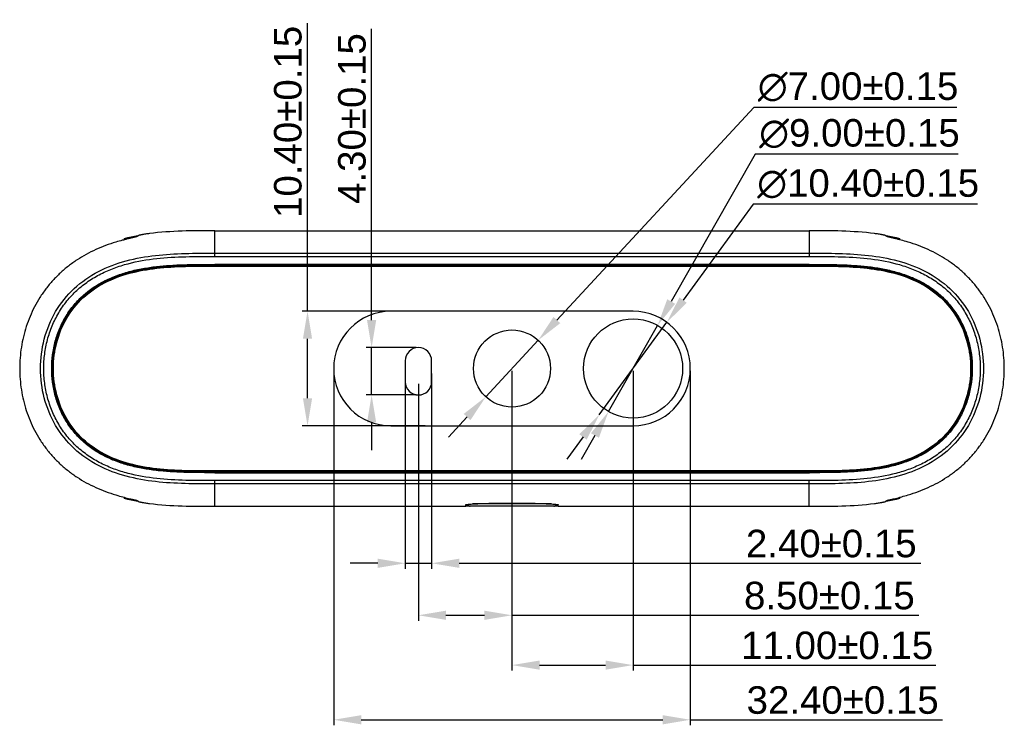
# Model space of a CAD drawing. Header units: millimetres. Extents: x 2984 to 3412, y -1556 to -1253.
# Tile 18 of 53: x 3108 to 3197, y -1423 to -1358. Entities that reach past the tile are written whole.
import ezdxf

# ---------------------------------------------------------------- set-up
doc = ezdxf.new("R2010")
doc.units = ezdxf.units.MM
doc.layers.add('02___PRT_ALL_AXES', color=7, linetype='Continuous')
doc.layers.add('06___PRT_ALL_SURFS', color=7, linetype='Continuous')
doc.styles.add('HANA', font='arial.ttf')
doc.dimstyles.new('HANA$0', dxfattribs={"dimtxt": 2.5, "dimasz": 2.5, "dimexe": 0.5, "dimexo": 0.2, "dimgap": 0.5, "dimtad": 1, "dimzin": 1, "dimdsep": 46, "dimtxsty": 'HANA', "dimcen": 0, "dimclrd": 3, "dimclre": 3, "dimclrt": 4, "dimadec": 0, "dimazin": 0, "dimtfac": 1, "dimtmove": 0, "dimatfit": 3, "dimfxl": 1, "dimtzin": 0, "dimarcsym": 0})
doc.dimstyles.new('HANA$3', dxfattribs={"dimtxt": 2.5, "dimasz": 2.5, "dimexe": 0.5, "dimexo": 0.2, "dimgap": 0.5, "dimtad": 1, "dimtih": 1, "dimtoh": 1, "dimzin": 1, "dimdsep": 46, "dimtxsty": 'HANA', "dimcen": 0, "dimclrd": 3, "dimclre": 3, "dimclrt": 4, "dimadec": 0, "dimazin": 0, "dimtfac": 1, "dimtmove": 0, "dimatfit": 3, "dimfxl": 1, "dimtzin": 0, "dimarcsym": 0})

# ---------------------------------------------------------------- blocks, each defined once
blk = doc.blocks.new('*D43')
at = {"color": 3, "lineweight": -2}
for p, q in [((3174.593, -1370.655), (3166.961, -1384.05)), ((3193.04, -1370.655), (3174.593, -1370.655)), ((3161.268, -1394.042), (3165.724, -1386.223)), ((3160.031, -1396.215), (3158.793, -1398.387))]:
    blk.add_line(p, q, dxfattribs=at)
at = {"color": 3}
for points in [[(3166.599, -1383.844), (3167.323, -1384.257), (3165.724, -1386.223)], [(3160.393, -1396.421), (3159.669, -1396.008), (3161.268, -1394.042)]]:
    blk.add_solid(points, dxfattribs=at)
at = {"layer": 'Defpoints', "color": 0}
for p in [(3165.724, -1386.223), (3161.268, -1394.042)]:
    blk.add_point(p, dxfattribs=at)
at = {"color": 4, "insert": (3184.067, -1368.809), "char_height": 2.5, "attachment_point": 5, "style": 'HANA'}
blk.add_mtext('∅9.00%%p0.15', dxfattribs=at)
blk = doc.blocks.new('*D44')
at = {"color": 3, "lineweight": -2}
for p, q in [((3174.469, -1366.416), (3156.574, -1385.731)), ((3192.916, -1366.416), (3174.469, -1366.416)), ((3150.117, -1392.7), (3154.875, -1387.565)), ((3148.418, -1394.534), (3146.719, -1396.368))]:
    blk.add_line(p, q, dxfattribs=at)
at = {"color": 3}
for points in [[(3156.268, -1385.448), (3156.88, -1386.014), (3154.875, -1387.565)], [(3148.724, -1394.817), (3148.113, -1394.251), (3150.117, -1392.7)]]:
    blk.add_solid(points, dxfattribs=at)
at = {"layer": 'Defpoints', "color": 0}
for p in [(3154.875, -1387.565), (3150.117, -1392.7)]:
    blk.add_point(p, dxfattribs=at)
at = {"color": 4, "insert": (3183.942, -1364.57), "char_height": 2.5, "attachment_point": 5, "style": 'HANA'}
blk.add_mtext('∅7.00%%p0.15', dxfattribs=at)
blk = doc.blocks.new('*D45')
at = {"color": 3, "lineweight": -2}
for p, q in [((3174.412, -1375.214), (3168.043, -1383.918)), ((3194.801, -1375.214), (3174.412, -1375.214)), ((3160.426, -1394.329), (3166.567, -1385.936)), ((3158.949, -1396.347), (3157.473, -1398.364))]:
    blk.add_line(p, q, dxfattribs=at)
at = {"color": 3}
for points in [[(3167.707, -1383.672), (3168.379, -1384.164), (3166.567, -1385.936)], [(3159.285, -1396.593), (3158.613, -1396.101), (3160.426, -1394.329)]]:
    blk.add_solid(points, dxfattribs=at)
at = {"layer": 'Defpoints', "color": 0}
for p in [(3166.567, -1385.936), (3160.426, -1394.329)]:
    blk.add_point(p, dxfattribs=at)
at = {"color": 4, "insert": (3184.857, -1373.368), "char_height": 2.5, "attachment_point": 5, "style": 'HANA'}
blk.add_mtext('∅10.40%%p0.15', dxfattribs=at)
blk = doc.blocks.new('*D46')
at = {"color": 3, "lineweight": -2}
for p, q in [((3136.296, -1390.332), (3136.296, -1422.533)), ((3168.696, -1390.332), (3168.696, -1422.533)), ((3138.796, -1422.033), (3166.196, -1422.033)), ((3168.696, -1422.033), (3191.62, -1422.033))]:
    blk.add_line(p, q, dxfattribs=at)
at = {"color": 3}
for points in [[(3138.796, -1421.617), (3138.796, -1422.45), (3136.296, -1422.033)], [(3166.196, -1422.45), (3166.196, -1421.617), (3168.696, -1422.033)]]:
    blk.add_solid(points, dxfattribs=at)
at = {"layer": 'Defpoints', "color": 0}
for p in [(3136.296, -1390.132), (3168.696, -1390.132), (3168.696, -1422.033)]:
    blk.add_point(p, dxfattribs=at)
at = {"color": 4, "insert": (3182.537, -1420.256), "char_height": 2.5, "attachment_point": 5, "style": 'HANA'}
blk.add_mtext('32.40%%p0.15', dxfattribs=at)
blk = doc.blocks.new('*D47')
at = {"color": 3, "lineweight": -2}
for p, q in [((3133.918, -1384.932), (3133.918, -1358.765)), ((3144.608, -1384.932), (3133.418, -1384.932)), ((3133.918, -1392.832), (3133.918, -1387.432)), ((3144.608, -1395.332), (3133.418, -1395.332))]:
    blk.add_line(p, q, dxfattribs=at)
at = {"color": 3}
for points in [[(3134.334, -1387.432), (3133.501, -1387.432), (3133.918, -1384.932)], [(3133.501, -1392.832), (3134.334, -1392.832), (3133.918, -1395.332)]]:
    blk.add_solid(points, dxfattribs=at)
at = {"layer": 'Defpoints', "color": 0}
for p in [(3133.918, -1384.932), (3144.808, -1384.932), (3144.808, -1395.332)]:
    blk.add_point(p, dxfattribs=at)
at = {"color": 4, "insert": (3132.141, -1367.732), "char_height": 2.5, "attachment_point": 5, "rotation": 90, "style": 'HANA'}
blk.add_mtext('10.40%%p0.15', dxfattribs=at)
blk = doc.blocks.new('*D48')
at = {"color": 3, "lineweight": -2}
for p, q in [((3139.742, -1385.732), (3139.742, -1359.269)), ((3143.796, -1388.232), (3139.242, -1388.232)), ((3139.742, -1392.532), (3139.742, -1388.232)), ((3143.796, -1392.532), (3139.242, -1392.532)), ((3139.742, -1395.032), (3139.742, -1397.532))]:
    blk.add_line(p, q, dxfattribs=at)
at = {"color": 3}
for points in [[(3139.325, -1385.732), (3140.158, -1385.732), (3139.742, -1388.232)], [(3140.158, -1395.032), (3139.325, -1395.032), (3139.742, -1392.532)]]:
    blk.add_solid(points, dxfattribs=at)
at = {"layer": 'Defpoints', "color": 0}
for p in [(3139.742, -1388.232), (3143.996, -1388.232), (3143.996, -1392.532)]:
    blk.add_point(p, dxfattribs=at)
at = {"color": 4, "insert": (3137.964, -1367.432), "char_height": 2.5, "attachment_point": 5, "rotation": 90, "style": 'HANA'}
blk.add_mtext('4.30%%p0.15', dxfattribs=at)
blk = doc.blocks.new('*D49')
at = {"color": 3, "lineweight": -2}
for p, q in [((3142.796, -1390.582), (3142.796, -1408.319)), ((3145.196, -1390.582), (3145.196, -1408.319)), ((3140.296, -1407.819), (3137.796, -1407.819)), ((3142.796, -1407.819), (3145.196, -1407.819)), ((3147.696, -1407.819), (3189.64, -1407.819))]:
    blk.add_line(p, q, dxfattribs=at)
at = {"color": 3}
for points in [[(3140.296, -1408.236), (3140.296, -1407.403), (3142.796, -1407.819)], [(3147.696, -1407.403), (3147.696, -1408.236), (3145.196, -1407.819)]]:
    blk.add_solid(points, dxfattribs=at)
at = {"layer": 'Defpoints', "color": 0}
for p in [(3142.796, -1390.382), (3145.196, -1390.382), (3145.196, -1407.819)]:
    blk.add_point(p, dxfattribs=at)
at = {"color": 4, "insert": (3181.506, -1406.043), "char_height": 2.5, "attachment_point": 5, "style": 'HANA'}
blk.add_mtext('2.40%%p0.15', dxfattribs=at)
blk = doc.blocks.new('*D50')
at = {"color": 3, "lineweight": -2}
for p, q in [((3152.496, -1390.332), (3152.496, -1417.567)), ((3163.496, -1390.332), (3163.496, -1417.567)), ((3154.996, -1417.067), (3160.996, -1417.067)), ((3163.496, -1417.067), (3191.006, -1417.067))]:
    blk.add_line(p, q, dxfattribs=at)
at = {"color": 3}
for points in [[(3154.996, -1416.651), (3154.996, -1417.484), (3152.496, -1417.067)], [(3160.996, -1417.484), (3160.996, -1416.651), (3163.496, -1417.067)]]:
    blk.add_solid(points, dxfattribs=at)
at = {"layer": 'Defpoints', "color": 0}
for p in [(3152.496, -1390.132), (3163.496, -1390.132), (3163.496, -1417.067)]:
    blk.add_point(p, dxfattribs=at)
at = {"color": 4, "insert": (3182.039, -1415.291), "char_height": 2.5, "attachment_point": 5, "style": 'HANA'}
blk.add_mtext('11.00%%p0.15', dxfattribs=at)
blk = doc.blocks.new('*D51')
at = {"color": 3, "lineweight": -2}
for p, q in [((3152.496, -1390.332), (3152.496, -1413.041)), ((3143.996, -1391.532), (3143.996, -1413.041)), ((3146.496, -1412.541), (3149.996, -1412.541)), ((3152.496, -1412.541), (3189.448, -1412.541))]:
    blk.add_line(p, q, dxfattribs=at)
at = {"color": 3}
for points in [[(3146.496, -1412.125), (3146.496, -1412.958), (3143.996, -1412.541)], [(3149.996, -1412.958), (3149.996, -1412.125), (3152.496, -1412.541)]]:
    blk.add_solid(points, dxfattribs=at)
at = {"layer": 'Defpoints', "color": 0}
for p in [(3152.496, -1390.132), (3143.996, -1391.332), (3152.496, -1412.541)]:
    blk.add_point(p, dxfattribs=at)
at = {"color": 4, "insert": (3181.333, -1410.765), "char_height": 2.5, "attachment_point": 5, "style": 'HANA'}
blk.add_mtext('8.50%%p0.15', dxfattribs=at)

msp = doc.modelspace()

# ---------------------------------------------------------------- linework, layer by layer
at = {"color": 7, "linetype": 'Continuous'}
for p, q in [((3125.496, -1379.95), (3125.496, -1377.673)), ((3179.496, -1377.673), (3179.496, -1379.95)), ((3117.294, -1378.431), (3117.28, -1378.435)), ((3117.296, -1378.431), (3117.296, -1378.319)), ((3118.227, -1378.183), (3118.205, -1378.205)), ((3118.227, -1378.183), (3118.227, -1378.2)), ((3118.558, -1378.055), (3118.495, -1378.121)), ((3186.497, -1378.121), (3186.434, -1378.055)), ((3186.766, -1378.2), (3186.766, -1378.183)), ((3186.787, -1378.205), (3186.766, -1378.183)), ((3187.696, -1378.319), (3187.696, -1378.431)), ((3187.712, -1378.435), (3187.698, -1378.431)), ((3125.496, -1379.657), (3179.496, -1379.657)), ((3125.496, -1379.95), (3179.496, -1379.95)), ((3125.496, -1380.673), (3125.496, -1380.709)), ((3179.496, -1380.673), (3125.496, -1380.673)), ((3125.496, -1380.709), (3125.496, -1380.713)), ((3125.496, -1380.779), (3125.496, -1380.713)), ((3125.496, -1380.713), (3179.496, -1380.713)), ((3125.496, -1380.779), (3179.496, -1380.779)), ((3125.496, -1380.829), (3179.496, -1380.829)), ((3179.496, -1380.673), (3179.496, -1380.779)), ((3163.496, -1384.932), (3141.496, -1384.932)), ((3141.496, -1395.332), (3163.496, -1395.332)), ((3125.455, -1399.556), (3125.455, -1399.486)), ((3179.537, -1399.552), (3125.455, -1399.552)), ((3125.455, -1399.556), (3125.496, -1399.556)), ((3179.537, -1399.436), (3125.496, -1399.436)), ((3179.537, -1399.486), (3125.496, -1399.486)), ((3125.496, -1399.592), (3125.496, -1399.556)), ((3125.496, -1399.592), (3179.537, -1399.592)), ((3179.537, -1399.592), (3179.537, -1399.486)), ((3125.496, -1402.633), (3125.496, -1400.315)), ((3179.496, -1400.315), (3125.496, -1400.315)), ((3179.496, -1400.608), (3125.496, -1400.608)), ((3179.496, -1402.633), (3179.496, -1400.315)), ((3117.28, -1401.83), (3117.294, -1401.833)), ((3117.296, -1401.946), (3117.296, -1401.834)), ((3187.696, -1401.834), (3187.696, -1401.946)), ((3187.698, -1401.833), (3187.712, -1401.83)), ((3118.205, -1402.06), (3118.227, -1402.082)), ((3118.227, -1402.065), (3118.227, -1402.082)), ((3118.495, -1402.144), (3118.558, -1402.21)), ((3125.496, -1402.645), (3130.496, -1402.645)), ((3129.374, -1402.645), (3147.996, -1402.645)), ((3148.296, -1402.636), (3148.296, -1402.509)), ((3148.296, -1402.579), (3148.56, -1402.579)), ((3148.599, -1402.607), (3148.296, -1402.607)), ((3148.296, -1402.615), (3148.614, -1402.615)), ((3156.296, -1402.632), (3148.696, -1402.632)), ((3156.085, -1402.432), (3148.907, -1402.432)), ((3156.378, -1402.615), (3156.696, -1402.615)), ((3156.696, -1402.607), (3156.393, -1402.607)), ((3156.433, -1402.579), (3156.696, -1402.579)), ((3156.696, -1402.636), (3156.696, -1402.509)), ((3156.996, -1402.645), (3165.496, -1402.645)), ((3165.496, -1402.645), (3179.496, -1402.645)), ((3186.434, -1402.21), (3186.497, -1402.144)), ((3186.766, -1402.082), (3186.787, -1402.06)), ((3186.766, -1402.082), (3186.766, -1402.065))]:
    msp.add_line(p, q, dxfattribs=at)
for points in [[(3117.296, -1378.319), (3117.599, -1378.248), (3117.891, -1378.184), (3118.193, -1378.123), (3118.504, -1378.065), (3118.556, -1378.057)], [(3186.436, -1378.057), (3186.487, -1378.065), (3186.798, -1378.123), (3187.1, -1378.184), (3187.392, -1378.247), (3187.696, -1378.319)], [(3118.556, -1402.208), (3118.505, -1402.2), (3118.194, -1402.142), (3117.892, -1402.081), (3117.6, -1402.018), (3117.296, -1401.946)], [(3187.696, -1401.946), (3187.394, -1402.017), (3187.102, -1402.081), (3186.8, -1402.142), (3186.488, -1402.199), (3186.436, -1402.208)]]:
    msp.add_lwpolyline(points, dxfattribs=at)
for centre, radius, start, end in [((3119.94, -1384.989), 7.026, 101.80109, 102.07869), ((3185.026, -1385.112), 7.151, 77.92339, 78.1964), ((3141.496, -1390.132), 5.2, 90, 270), ((3163.496, -1390.132), 5.2, 270, 90), ((3119.966, -1395.154), 7.15, 257.92388, 258.19665), ((3148.696, -1402.432), 0.2, 189.34046, 270), ((3156.296, -1402.432), 0.2, 270, 350.65954), ((3185.052, -1395.276), 7.026, 281.80068, 282.07855)]:
    msp.add_arc(centre, radius, start, end, dxfattribs=at)
for points, knots in [([(3125.496, -1377.62), (3124.506, -1377.62), (3122.523, -1377.621), (3120.541, -1377.75), (3119.557, -1377.876)], [0, 0, 0, 0, 0.499569, 1, 1, 1, 1]), ([(3185.435, -1377.876), (3184.451, -1377.75), (3182.469, -1377.621), (3180.487, -1377.62), (3179.496, -1377.62)], [0, 0, 0, 0, 0.50042, 1, 1, 1, 1]), ([(3117.28, -1378.435), (3117.217, -1378.452), (3116.955, -1378.522), (3116.693, -1378.596), (3116.496, -1378.655)], [0, 0, 0, 0, 0.241537, 1, 1, 1, 1]), ([(3118.495, -1378.121), (3118.494, -1378.122), (3118.491, -1378.124), (3118.484, -1378.127), (3118.475, -1378.131), (3118.459, -1378.137), (3118.432, -1378.146), (3118.392, -1378.157), (3118.343, -1378.17), (3118.285, -1378.185), (3118.218, -1378.202), (3118.142, -1378.22), (3118.059, -1378.241), (3117.933, -1378.271), (3117.759, -1378.314), (3117.533, -1378.37), (3117.376, -1378.41), (3117.294, -1378.431)], [0, 0, 0, 0, 0.003797, 0.009503, 0.017188, 0.026871, 0.052223, 0.085476, 0.12647, 0.17499, 0.230777, 0.293534, 0.362924, 0.438579, 0.607059, 0.795473, 1, 1, 1, 1]), ([(3117.296, -1378.327), (3117.401, -1378.301), (3117.815, -1378.204), (3118.233, -1378.121), (3118.547, -1378.066)], [0, 0, 0, 0, 0.252389, 1, 1, 1, 1]), ([(3118.227, -1378.183), (3118.227, -1378.182), (3118.229, -1378.181), (3118.234, -1378.179), (3118.24, -1378.176), (3118.251, -1378.172), (3118.27, -1378.167), (3118.298, -1378.159), (3118.332, -1378.15), (3118.373, -1378.141), (3118.419, -1378.13), (3118.452, -1378.123), (3118.47, -1378.119)], [0, 0, 0, 0, 0.011734, 0.030323, 0.055965, 0.088684, 0.175187, 0.289243, 0.429953, 0.596206, 0.786707, 1, 1, 1, 1]), ([(3119.557, -1377.876), (3119.494, -1377.884), (3119.369, -1377.901), (3119.188, -1377.928), (3119.044, -1377.951), (3118.938, -1377.97), (3118.866, -1377.983), (3118.801, -1377.995), (3118.742, -1378.007), (3118.691, -1378.018), (3118.647, -1378.028), (3118.616, -1378.035), (3118.596, -1378.041), (3118.584, -1378.044), (3118.574, -1378.047), (3118.567, -1378.05), (3118.562, -1378.052), (3118.559, -1378.054), (3118.558, -1378.055)], [0, 0, 0, 0, 0.189087, 0.3714, 0.540453, 0.6181, 0.690209, 0.756118, 0.815212, 0.866926, 0.910755, 0.946265, 0.960787, 0.973103, 0.983186, 0.99102, 0.996606, 1, 1, 1, 1]), ([(3186.434, -1378.055), (3186.434, -1378.054), (3186.431, -1378.052), (3186.426, -1378.05), (3186.418, -1378.047), (3186.408, -1378.044), (3186.396, -1378.041), (3186.376, -1378.035), (3186.345, -1378.028), (3186.302, -1378.018), (3186.25, -1378.007), (3186.192, -1377.995), (3186.126, -1377.983), (3186.054, -1377.97), (3185.948, -1377.951), (3185.804, -1377.928), (3185.623, -1377.901), (3185.498, -1377.884), (3185.435, -1377.876)], [0, 0, 0, 0, 0.003394, 0.00898, 0.016814, 0.026897, 0.039213, 0.053735, 0.089245, 0.133074, 0.184788, 0.243882, 0.309792, 0.381901, 0.459547, 0.6286, 0.810913, 1, 1, 1, 1]), ([(3186.445, -1378.066), (3186.549, -1378.084), (3186.968, -1378.16), (3187.385, -1378.251), (3187.696, -1378.327)], [0, 0, 0, 0, 0.247716, 1, 1, 1, 1]), ([(3187.698, -1378.431), (3187.616, -1378.41), (3187.459, -1378.37), (3187.233, -1378.314), (3187.06, -1378.271), (3186.933, -1378.241), (3186.85, -1378.22), (3186.774, -1378.202), (3186.707, -1378.185), (3186.649, -1378.17), (3186.6, -1378.157), (3186.56, -1378.146), (3186.533, -1378.137), (3186.517, -1378.131), (3186.508, -1378.127), (3186.502, -1378.124), (3186.498, -1378.122), (3186.497, -1378.121)], [0, 0, 0, 0, 0.204527, 0.392941, 0.561422, 0.637077, 0.706467, 0.769223, 0.82501, 0.87353, 0.914524, 0.947777, 0.973129, 0.982812, 0.990497, 0.996203, 1, 1, 1, 1]), ([(3186.522, -1378.119), (3186.54, -1378.123), (3186.573, -1378.13), (3186.62, -1378.141), (3186.66, -1378.15), (3186.695, -1378.159), (3186.722, -1378.167), (3186.741, -1378.172), (3186.753, -1378.176), (3186.759, -1378.179), (3186.763, -1378.181), (3186.765, -1378.182), (3186.766, -1378.183)], [0, 0, 0, 0, 0.213293, 0.403794, 0.570047, 0.710758, 0.824813, 0.911316, 0.944035, 0.969677, 0.988266, 1, 1, 1, 1]), ([(3188.496, -1378.655), (3188.43, -1378.635), (3188.169, -1378.558), (3187.907, -1378.486), (3187.712, -1378.435)], [0, 0, 0, 0, 0.256027, 1, 1, 1, 1]), ([(3116.496, -1378.655), (3116.187, -1378.749), (3115.573, -1378.954), (3114.676, -1379.323), (3113.807, -1379.755), (3112.974, -1380.254), (3112.185, -1380.819), (3111.568, -1381.343), (3111.103, -1381.792), (3110.658, -1382.262), (3110.141, -1382.884), (3109.587, -1383.681), (3109.103, -1384.522), (3108.692, -1385.402), (3108.354, -1386.312), (3108.092, -1387.246), (3107.841, -1388.515), (3107.716, -1390.132), (3107.841, -1391.75), (3108.092, -1393.019), (3108.354, -1393.953), (3108.692, -1394.863), (3109.103, -1395.743), (3109.587, -1396.584), (3110.141, -1397.381), (3110.658, -1398.003), (3111.103, -1398.473), (3111.568, -1398.922), (3112.185, -1399.446), (3112.974, -1400.01), (3113.807, -1400.51), (3114.676, -1400.942), (3115.573, -1401.311), (3116.187, -1401.516), (3116.496, -1401.61)], [0, 0, 0, 0, 0.031255, 0.062509, 0.093763, 0.125015, 0.156268, 0.187519, 0.203148, 0.218778, 0.250029, 0.281281, 0.312532, 0.343784, 0.375036, 0.406289, 0.437541, 0.5, 0.562459, 0.593711, 0.624964, 0.656216, 0.687468, 0.718719, 0.749971, 0.781222, 0.796852, 0.812481, 0.843732, 0.874985, 0.906237, 0.937491, 0.968745, 1, 1, 1, 1]), ([(3188.496, -1401.61), (3188.806, -1401.516), (3189.419, -1401.311), (3190.317, -1400.942), (3191.186, -1400.51), (3192.018, -1400.01), (3192.808, -1399.446), (3193.424, -1398.922), (3193.889, -1398.473), (3194.334, -1398.003), (3194.851, -1397.381), (3195.405, -1396.584), (3195.889, -1395.743), (3196.301, -1394.863), (3196.638, -1393.953), (3196.901, -1393.019), (3197.151, -1391.75), (3197.276, -1390.132), (3197.151, -1388.515), (3196.901, -1387.246), (3196.638, -1386.312), (3196.301, -1385.402), (3195.889, -1384.522), (3195.405, -1383.681), (3194.851, -1382.884), (3194.334, -1382.262), (3193.889, -1381.792), (3193.424, -1381.343), (3192.808, -1380.819), (3192.018, -1380.254), (3191.186, -1379.755), (3190.317, -1379.323), (3189.419, -1378.954), (3188.806, -1378.749), (3188.496, -1378.655)], [0, 0, 0, 0, 0.031255, 0.062509, 0.093763, 0.125015, 0.156268, 0.187519, 0.203148, 0.218778, 0.250029, 0.281281, 0.312532, 0.343784, 0.375036, 0.406289, 0.437541, 0.5, 0.562459, 0.593711, 0.624964, 0.656216, 0.687468, 0.718719, 0.749971, 0.781222, 0.796852, 0.812481, 0.843732, 0.874985, 0.906237, 0.937491, 0.968745, 1, 1, 1, 1]), ([(3125.496, -1400.608), (3124.595, -1400.608), (3122.793, -1400.608), (3120.093, -1400.455), (3117.423, -1399.994), (3114.873, -1399.051), (3112.628, -1397.497), (3110.922, -1395.361), (3109.889, -1392.835), (3109.546, -1390.132), (3109.889, -1387.43), (3110.922, -1384.904), (3112.628, -1382.768), (3114.873, -1381.214), (3117.423, -1380.271), (3120.093, -1379.81), (3122.793, -1379.657), (3124.595, -1379.657), (3125.496, -1379.657)], [0, 0, 0, 0, 0.062616, 0.125217, 0.18778, 0.250278, 0.312707, 0.375114, 0.437546, 0.5, 0.562454, 0.624885, 0.687291, 0.74972, 0.812218, 0.874782, 0.937384, 1, 1, 1, 1]), ([(3125.496, -1400.315), (3124.614, -1400.315), (3122.851, -1400.315), (3120.208, -1400.171), (3118.026, -1399.805), (3116.551, -1399.346), (3115.733, -1399.018), (3114.935, -1398.642), (3113.984, -1398.079), (3112.945, -1397.255), (3112.038, -1396.287), (3111.28, -1395.199), (3110.688, -1394.013), (3110.264, -1392.756), (3110.01, -1391.455), (3109.925, -1390.132), (3110.01, -1388.81), (3110.264, -1387.509), (3110.688, -1386.252), (3111.28, -1385.066), (3112.038, -1383.978), (3112.945, -1383.01), (3113.984, -1382.186), (3114.935, -1381.623), (3115.733, -1381.247), (3116.551, -1380.919), (3118.026, -1380.46), (3120.208, -1380.094), (3122.851, -1379.95), (3124.614, -1379.95), (3125.496, -1379.95)], [0, 0, 0, 0, 0.06253, 0.125047, 0.187526, 0.218781, 0.234413, 0.250044, 0.281289, 0.31253, 0.34377, 0.375012, 0.406256, 0.437503, 0.468751, 0.5, 0.531249, 0.562496, 0.593743, 0.624987, 0.656228, 0.687468, 0.718709, 0.749954, 0.765585, 0.781217, 0.812472, 0.874953, 0.93747, 1, 1, 1, 1]), ([(3179.496, -1379.657), (3180.397, -1379.657), (3182.199, -1379.657), (3184.899, -1379.81), (3187.569, -1380.271), (3190.12, -1381.214), (3192.364, -1382.768), (3194.07, -1384.904), (3195.104, -1387.429), (3195.446, -1390.132), (3195.104, -1392.835), (3194.07, -1395.361), (3192.364, -1397.497), (3190.12, -1399.051), (3187.569, -1399.994), (3184.899, -1400.455), (3182.199, -1400.608), (3180.397, -1400.608), (3179.496, -1400.608)], [0, 0, 0, 0, 0.062616, 0.125217, 0.18778, 0.250278, 0.312707, 0.375114, 0.437546, 0.5, 0.562454, 0.624885, 0.687291, 0.749721, 0.812218, 0.874782, 0.937384, 1, 1, 1, 1]), ([(3179.496, -1379.95), (3180.378, -1379.95), (3182.142, -1379.95), (3184.784, -1380.094), (3186.966, -1380.46), (3188.441, -1380.919), (3189.26, -1381.247), (3190.057, -1381.623), (3191.008, -1382.186), (3192.047, -1383.01), (3192.954, -1383.977), (3193.712, -1385.066), (3194.305, -1386.252), (3194.729, -1387.509), (3194.983, -1388.81), (3195.067, -1390.132), (3194.983, -1391.455), (3194.729, -1392.756), (3194.305, -1394.012), (3193.712, -1395.199), (3192.954, -1396.287), (3192.047, -1397.255), (3191.008, -1398.079), (3190.057, -1398.642), (3189.26, -1399.018), (3188.441, -1399.346), (3186.966, -1399.805), (3184.784, -1400.171), (3182.142, -1400.315), (3180.378, -1400.315), (3179.496, -1400.315)], [0, 0, 0, 0, 0.062531, 0.125047, 0.187527, 0.218781, 0.234413, 0.250044, 0.281289, 0.31253, 0.34377, 0.375012, 0.406256, 0.437503, 0.468751, 0.5, 0.531249, 0.562496, 0.593743, 0.624987, 0.656228, 0.687468, 0.718709, 0.749954, 0.765585, 0.781217, 0.812472, 0.874953, 0.93747, 1, 1, 1, 1]), ([(3125.496, -1399.592), (3124.662, -1399.592), (3123.41, -1399.592), (3121.742, -1399.53), (3120.493, -1399.436), (3119.251, -1399.276), (3118.022, -1399.032), (3117.019, -1398.741), (3116.238, -1398.446), (3115.666, -1398.192), (3115.11, -1397.903), (3114.575, -1397.578), (3114.063, -1397.217), (3113.579, -1396.82), (3113.125, -1396.388), (3112.705, -1395.924), (3112.322, -1395.428), (3111.861, -1394.733), (3111.384, -1393.801), (3111.043, -1392.812), (3110.852, -1392), (3110.717, -1391.176), (3110.649, -1390.132), (3110.717, -1389.089), (3110.852, -1388.265), (3111.043, -1387.453), (3111.384, -1386.464), (3111.861, -1385.532), (3112.322, -1384.836), (3112.705, -1384.341), (3113.125, -1383.876), (3113.579, -1383.444), (3114.063, -1383.048), (3114.575, -1382.687), (3115.11, -1382.362), (3115.666, -1382.073), (3116.238, -1381.819), (3117.019, -1381.524), (3118.022, -1381.233), (3119.251, -1380.989), (3120.493, -1380.829), (3121.742, -1380.735), (3123.41, -1380.673), (3124.662, -1380.673), (3125.496, -1380.673)], [0, 0, 0, 0, 0.06251, 0.093765, 0.12502, 0.156274, 0.187525, 0.218772, 0.2344, 0.250027, 0.265654, 0.281281, 0.296908, 0.312535, 0.328161, 0.343788, 0.359414, 0.375041, 0.406273, 0.437508, 0.453135, 0.468762, 0.5, 0.531238, 0.546865, 0.562492, 0.593727, 0.624959, 0.640586, 0.656212, 0.671839, 0.687465, 0.703092, 0.718719, 0.734346, 0.749973, 0.7656, 0.781228, 0.812475, 0.843726, 0.87498, 0.906235, 0.93749, 1, 1, 1, 1]), ([(3125.496, -1380.709), (3125.048, -1380.709), (3124.156, -1380.709), (3122.827, -1380.728), (3121.513, -1380.784), (3120.22, -1380.894), (3118.951, -1381.076), (3117.716, -1381.348), (3116.528, -1381.726), (3115.403, -1382.223), (3114.362, -1382.851), (3113.422, -1383.608), (3112.604, -1384.49), (3111.921, -1385.48), (3111.385, -1386.56), (3110.999, -1387.707), (3110.766, -1388.9), (3110.687, -1390.114), (3110.762, -1391.329), (3110.99, -1392.522), (3111.371, -1393.671), (3111.903, -1394.754), (3112.582, -1395.747), (3113.395, -1396.632), (3114.332, -1397.393), (3115.371, -1398.025), (3116.494, -1398.526), (3117.68, -1398.907), (3118.913, -1399.182), (3120.181, -1399.367), (3121.474, -1399.479), (3122.787, -1399.536), (3124.116, -1399.555), (3125.007, -1399.556), (3125.455, -1399.556)], [0, 0, 0, 0, 0.033719, 0.067061, 0.100019, 0.132566, 0.164695, 0.196358, 0.227561, 0.258302, 0.288674, 0.318779, 0.34878, 0.378802, 0.40893, 0.439201, 0.469591, 0.500051, 0.530512, 0.560905, 0.591181, 0.621314, 0.651336, 0.681335, 0.711438, 0.741801, 0.772528, 0.803714, 0.835363, 0.867479, 0.900017, 0.932963, 0.966292, 1, 1, 1, 1]), ([(3125.455, -1399.552), (3125.04, -1399.552), (3124.209, -1399.551), (3122.963, -1399.535), (3121.717, -1399.488), (3120.474, -1399.393), (3119.237, -1399.233), (3118.014, -1398.988), (3117.015, -1398.697), (3116.238, -1398.402), (3115.668, -1398.148), (3115.116, -1397.86), (3114.583, -1397.535), (3114.074, -1397.174), (3113.592, -1396.778), (3113.142, -1396.347), (3112.725, -1395.883), (3112.344, -1395.39), (3111.886, -1394.696), (3111.413, -1393.767), (3111.076, -1392.781), (3110.888, -1391.972), (3110.755, -1391.151), (3110.69, -1390.112), (3110.759, -1389.073), (3110.896, -1388.253), (3111.088, -1387.444), (3111.429, -1386.46), (3111.907, -1385.534), (3112.367, -1384.842), (3112.751, -1384.35), (3113.17, -1383.889), (3113.623, -1383.46), (3114.107, -1383.066), (3114.617, -1382.708), (3115.151, -1382.385), (3115.705, -1382.099), (3116.276, -1381.847), (3117.054, -1381.555), (3118.053, -1381.267), (3119.277, -1381.026), (3120.514, -1380.868), (3121.757, -1380.774), (3123.418, -1380.713), (3124.665, -1380.713), (3125.496, -1380.713)], [0, 0, 0, 0, 0.031255, 0.062511, 0.093766, 0.125021, 0.156274, 0.187525, 0.218772, 0.234399, 0.250027, 0.265654, 0.281281, 0.296908, 0.312534, 0.32816, 0.343787, 0.359413, 0.37504, 0.406272, 0.437507, 0.453134, 0.468762, 0.499999, 0.531237, 0.546864, 0.562491, 0.593726, 0.624958, 0.640585, 0.656211, 0.671837, 0.687464, 0.70309, 0.718717, 0.734344, 0.749972, 0.765599, 0.781227, 0.812474, 0.843726, 0.874979, 0.906234, 0.93749, 1, 1, 1, 1]), ([(3125.496, -1380.779), (3124.594, -1380.779), (3122.81, -1380.78), (3120.202, -1380.929), (3117.695, -1381.366), (3115.379, -1382.229), (3113.399, -1383.606), (3111.904, -1385.48), (3110.987, -1387.716), (3110.68, -1390.132), (3110.987, -1392.549), (3111.904, -1394.785), (3113.399, -1396.659), (3115.379, -1398.036), (3117.694, -1398.898), (3120.202, -1399.336), (3122.81, -1399.485), (3124.594, -1399.486), (3125.496, -1399.486)], [0, 0, 0, 0, 0.0625, 0.125, 0.1875, 0.25, 0.3125, 0.375, 0.4375, 0.5, 0.5625, 0.625, 0.6875, 0.75, 0.8125, 0.875, 0.9375, 1, 1, 1, 1]), ([(3125.496, -1399.436), (3124.594, -1399.436), (3122.811, -1399.435), (3120.207, -1399.286), (3117.707, -1398.85), (3115.402, -1397.991), (3113.434, -1396.622), (3111.948, -1394.76), (3111.036, -1392.537), (3110.731, -1390.132), (3111.036, -1387.728), (3111.948, -1385.505), (3113.434, -1383.643), (3115.402, -1382.274), (3117.707, -1381.415), (3120.207, -1380.979), (3122.811, -1380.83), (3124.594, -1380.829), (3125.496, -1380.829)], [0, 0, 0, 0, 0.0625, 0.125, 0.1875, 0.25, 0.3125, 0.375, 0.4375, 0.5, 0.5625, 0.625, 0.6875, 0.75, 0.8125, 0.875, 0.9375, 1, 1, 1, 1]), ([(3179.496, -1380.673), (3180.33, -1380.673), (3181.581, -1380.673), (3183.247, -1380.734), (3184.494, -1380.828), (3185.735, -1380.988), (3186.962, -1381.231), (3187.965, -1381.521), (3188.745, -1381.815), (3189.317, -1382.068), (3189.873, -1382.356), (3190.408, -1382.68), (3190.919, -1383.04), (3191.404, -1383.436), (3191.858, -1383.867), (3192.278, -1384.331), (3192.662, -1384.825), (3193.124, -1385.519), (3193.602, -1386.449), (3193.945, -1387.436), (3194.136, -1388.247), (3194.273, -1389.07), (3194.343, -1390.112), (3194.278, -1391.155), (3194.144, -1391.978), (3193.956, -1392.79), (3193.618, -1393.779), (3193.144, -1394.711), (3192.686, -1395.407), (3192.304, -1395.903), (3191.886, -1396.369), (3191.435, -1396.802), (3190.952, -1397.2), (3190.442, -1397.562), (3189.908, -1397.889), (3189.169, -1398.276), (3188.203, -1398.672), (3187.002, -1399.024), (3185.775, -1399.271), (3184.535, -1399.432), (3183.287, -1399.528), (3181.621, -1399.592), (3180.371, -1399.592), (3179.537, -1399.592)], [0, 0, 0, 0, 0.062511, 0.093766, 0.125022, 0.156276, 0.187527, 0.218775, 0.234403, 0.25003, 0.265658, 0.281285, 0.296912, 0.312539, 0.328166, 0.343792, 0.359419, 0.375045, 0.406279, 0.437514, 0.453141, 0.468768, 0.500007, 0.531245, 0.546872, 0.562499, 0.593735, 0.624968, 0.640594, 0.656221, 0.671848, 0.687474, 0.703101, 0.718728, 0.734355, 0.749983, 0.781226, 0.812473, 0.843725, 0.874978, 0.906234, 0.93749, 1, 1, 1, 1]), ([(3179.537, -1399.556), (3179.985, -1399.556), (3180.876, -1399.555), (3182.206, -1399.536), (3183.518, -1399.479), (3184.811, -1399.367), (3186.079, -1399.182), (3187.313, -1398.907), (3188.499, -1398.526), (3189.622, -1398.025), (3190.66, -1397.393), (3191.597, -1396.632), (3192.411, -1395.747), (3193.089, -1394.754), (3193.621, -1393.671), (3194.002, -1392.522), (3194.231, -1391.329), (3194.305, -1390.114), (3194.226, -1388.9), (3193.993, -1387.707), (3193.607, -1386.56), (3193.071, -1385.48), (3192.388, -1384.49), (3191.571, -1383.608), (3190.631, -1382.851), (3189.589, -1382.223), (3188.464, -1381.726), (3187.276, -1381.348), (3186.041, -1381.076), (3184.773, -1380.894), (3183.479, -1380.784), (3182.166, -1380.728), (3180.836, -1380.709), (3179.945, -1380.709), (3179.496, -1380.709)], [0, 0, 0, 0, 0.033708, 0.067037, 0.099983, 0.132521, 0.164637, 0.196286, 0.227472, 0.258199, 0.288562, 0.318665, 0.348664, 0.378686, 0.408819, 0.439095, 0.469488, 0.499949, 0.530409, 0.560799, 0.59107, 0.621198, 0.65122, 0.681221, 0.711326, 0.741698, 0.772439, 0.803642, 0.835305, 0.867434, 0.899981, 0.932939, 0.966281, 1, 1, 1, 1]), ([(3179.496, -1380.713), (3179.912, -1380.713), (3180.743, -1380.713), (3181.989, -1380.729), (3183.235, -1380.774), (3184.478, -1380.868), (3185.715, -1381.026), (3186.939, -1381.267), (3187.938, -1381.555), (3188.717, -1381.847), (3189.287, -1382.099), (3189.841, -1382.385), (3190.375, -1382.708), (3190.886, -1383.066), (3191.369, -1383.46), (3191.822, -1383.888), (3192.241, -1384.35), (3192.625, -1384.842), (3193.086, -1385.534), (3193.563, -1386.46), (3193.905, -1387.444), (3194.096, -1388.253), (3194.233, -1389.073), (3194.303, -1390.112), (3194.237, -1391.151), (3194.104, -1391.972), (3193.916, -1392.781), (3193.579, -1393.767), (3193.106, -1394.695), (3192.649, -1395.389), (3192.268, -1395.883), (3191.851, -1396.347), (3191.4, -1396.778), (3190.918, -1397.174), (3190.409, -1397.535), (3189.877, -1397.86), (3189.324, -1398.148), (3188.754, -1398.402), (3187.977, -1398.697), (3186.979, -1398.988), (3185.755, -1399.233), (3184.519, -1399.393), (3183.276, -1399.488), (3181.615, -1399.551), (3180.368, -1399.552), (3179.537, -1399.552)], [0, 0, 0, 0, 0.031255, 0.062511, 0.093766, 0.125021, 0.156274, 0.187525, 0.218772, 0.2344, 0.250027, 0.265654, 0.281281, 0.296908, 0.312535, 0.328161, 0.343787, 0.359414, 0.37504, 0.406273, 0.437508, 0.453135, 0.468762, 0.499999, 0.531237, 0.546864, 0.562491, 0.593726, 0.624959, 0.640585, 0.656211, 0.671838, 0.687464, 0.703091, 0.718718, 0.734345, 0.749972, 0.765599, 0.781227, 0.812475, 0.843726, 0.874979, 0.906234, 0.93749, 1, 1, 1, 1]), ([(3179.537, -1399.486), (3180.426, -1399.486), (3182.195, -1399.484), (3184.791, -1399.336), (3187.298, -1398.898), (3189.613, -1398.036), (3191.593, -1396.659), (3193.088, -1394.785), (3194.005, -1392.549), (3194.312, -1390.132), (3194.005, -1387.716), (3193.088, -1385.48), (3191.593, -1383.606), (3189.613, -1382.229), (3187.298, -1381.366), (3184.791, -1380.929), (3182.183, -1380.78), (3180.399, -1380.779), (3179.496, -1380.779)], [0, 0, 0, 0, 0.061618, 0.124177, 0.186736, 0.249295, 0.311854, 0.374412, 0.436971, 0.49953, 0.562089, 0.624647, 0.687206, 0.749765, 0.812324, 0.874882, 0.937441, 1, 1, 1, 1]), ([(3179.496, -1380.829), (3180.399, -1380.829), (3182.182, -1380.83), (3184.785, -1380.979), (3187.285, -1381.415), (3189.59, -1382.274), (3191.559, -1383.643), (3193.044, -1385.505), (3193.956, -1387.728), (3194.262, -1390.132), (3193.956, -1392.537), (3193.044, -1394.76), (3191.559, -1396.622), (3189.59, -1397.991), (3187.285, -1398.85), (3184.786, -1399.286), (3182.194, -1399.434), (3180.426, -1399.436), (3179.537, -1399.436)], [0, 0, 0, 0, 0.062559, 0.125118, 0.187676, 0.250235, 0.312794, 0.375353, 0.437911, 0.50047, 0.563029, 0.625588, 0.688146, 0.750705, 0.813264, 0.875823, 0.938382, 1, 1, 1, 1]), ([(3116.496, -1401.61), (3116.563, -1401.63), (3116.823, -1401.707), (3117.085, -1401.779), (3117.28, -1401.83)], [0, 0, 0, 0, 0.256026, 1, 1, 1, 1]), ([(3117.294, -1401.833), (3117.376, -1401.855), (3117.533, -1401.895), (3117.759, -1401.951), (3117.933, -1401.994), (3118.059, -1402.024), (3118.142, -1402.044), (3118.218, -1402.063), (3118.285, -1402.08), (3118.343, -1402.095), (3118.392, -1402.108), (3118.432, -1402.119), (3118.459, -1402.128), (3118.475, -1402.134), (3118.484, -1402.138), (3118.491, -1402.141), (3118.494, -1402.143), (3118.495, -1402.144)], [0, 0, 0, 0, 0.204527, 0.392941, 0.561421, 0.637076, 0.706467, 0.769223, 0.82501, 0.87353, 0.914524, 0.947777, 0.973129, 0.982812, 0.990497, 0.996203, 1, 1, 1, 1]), ([(3186.497, -1402.144), (3186.498, -1402.143), (3186.502, -1402.141), (3186.508, -1402.138), (3186.517, -1402.134), (3186.533, -1402.128), (3186.56, -1402.119), (3186.6, -1402.108), (3186.649, -1402.095), (3186.707, -1402.08), (3186.774, -1402.063), (3186.85, -1402.044), (3186.933, -1402.024), (3187.06, -1401.994), (3187.233, -1401.951), (3187.459, -1401.895), (3187.616, -1401.855), (3187.698, -1401.833)], [0, 0, 0, 0, 0.003797, 0.009503, 0.017188, 0.026871, 0.052223, 0.085476, 0.12647, 0.17499, 0.230777, 0.293533, 0.362923, 0.438578, 0.607059, 0.795473, 1, 1, 1, 1]), ([(3187.712, -1401.83), (3187.775, -1401.813), (3188.038, -1401.743), (3188.299, -1401.669), (3188.496, -1401.61)], [0, 0, 0, 0, 0.241535, 1, 1, 1, 1]), ([(3118.547, -1402.199), (3118.443, -1402.181), (3118.024, -1402.105), (3117.607, -1402.014), (3117.296, -1401.938)], [0, 0, 0, 0, 0.247704, 1, 1, 1, 1]), ([(3118.47, -1402.146), (3118.452, -1402.142), (3118.419, -1402.135), (3118.373, -1402.124), (3118.332, -1402.115), (3118.298, -1402.106), (3118.27, -1402.098), (3118.251, -1402.093), (3118.24, -1402.089), (3118.234, -1402.086), (3118.229, -1402.084), (3118.227, -1402.083), (3118.227, -1402.082)], [0, 0, 0, 0, 0.213294, 0.403794, 0.570047, 0.710758, 0.824813, 0.911316, 0.944035, 0.969677, 0.988266, 1, 1, 1, 1]), ([(3118.558, -1402.21), (3118.559, -1402.211), (3118.562, -1402.212), (3118.567, -1402.215), (3118.574, -1402.217), (3118.584, -1402.22), (3118.596, -1402.224), (3118.616, -1402.229), (3118.647, -1402.237), (3118.691, -1402.247), (3118.742, -1402.258), (3118.801, -1402.27), (3118.866, -1402.282), (3118.938, -1402.295), (3119.044, -1402.314), (3119.188, -1402.337), (3119.369, -1402.364), (3119.494, -1402.381), (3119.557, -1402.389)], [0, 0, 0, 0, 0.003394, 0.00898, 0.016814, 0.026897, 0.039213, 0.053735, 0.089245, 0.133074, 0.184788, 0.243882, 0.309791, 0.3819, 0.459547, 0.6286, 0.810913, 1, 1, 1, 1]), ([(3119.557, -1402.389), (3120.541, -1402.515), (3122.523, -1402.644), (3124.506, -1402.645), (3125.496, -1402.645)], [0, 0, 0, 0, 0.500433, 1, 1, 1, 1]), ([(3147.996, -1402.645), (3148.016, -1402.645), (3148.054, -1402.645), (3148.11, -1402.644), (3148.161, -1402.643), (3148.2, -1402.642), (3148.227, -1402.642), (3148.245, -1402.641), (3148.26, -1402.64), (3148.272, -1402.639), (3148.282, -1402.639), (3148.289, -1402.638), (3148.293, -1402.637), (3148.295, -1402.637), (3148.296, -1402.637), (3148.296, -1402.636), (3148.296, -1402.636)], [0, 0, 0, 0, 0.194782, 0.38207, 0.554676, 0.705977, 0.771788, 0.830175, 0.880583, 0.922533, 0.955633, 0.979589, 0.988082, 0.994245, 0.998124, 1, 1, 1, 1]), ([(3148.296, -1402.509), (3148.296, -1402.506), (3148.301, -1402.502), (3148.308, -1402.498), (3148.317, -1402.495), (3148.328, -1402.491), (3148.349, -1402.486), (3148.38, -1402.48), (3148.425, -1402.474), (3148.505, -1402.464), (3148.628, -1402.452), (3148.804, -1402.439), (3149.015, -1402.426), (3149.26, -1402.413), (3149.535, -1402.401), (3149.84, -1402.39), (3150.17, -1402.38), (3150.522, -1402.371), (3151.027, -1402.361), (3151.687, -1402.353), (3152.496, -1402.349), (3153.305, -1402.353), (3153.965, -1402.361), (3154.47, -1402.371), (3154.823, -1402.38), (3155.153, -1402.39), (3155.457, -1402.401), (3155.733, -1402.413), (3155.977, -1402.426), (3156.189, -1402.439), (3156.364, -1402.452), (3156.488, -1402.464), (3156.567, -1402.474), (3156.612, -1402.48), (3156.644, -1402.486), (3156.664, -1402.491), (3156.675, -1402.495), (3156.684, -1402.498), (3156.691, -1402.502), (3156.696, -1402.506), (3156.696, -1402.509)], [0, 0, 0, 0, 0.001002, 0.001855, 0.00298, 0.004389, 0.006085, 0.010349, 0.015773, 0.022351, 0.038915, 0.059896, 0.085101, 0.114289, 0.147184, 0.18347, 0.222801, 0.2648, 0.309063, 0.40266, 0.5, 0.59734, 0.690937, 0.7352, 0.777199, 0.81653, 0.852816, 0.885711, 0.914899, 0.940104, 0.961085, 0.977649, 0.984227, 0.989651, 0.993915, 0.995611, 0.99702, 0.998145, 0.998998, 1, 1, 1, 1]), ([(3156.696, -1402.636), (3156.696, -1402.636), (3156.697, -1402.637), (3156.698, -1402.637), (3156.7, -1402.637), (3156.703, -1402.638), (3156.71, -1402.639), (3156.72, -1402.639), (3156.732, -1402.64), (3156.747, -1402.641), (3156.765, -1402.642), (3156.793, -1402.642), (3156.832, -1402.643), (3156.883, -1402.644), (3156.938, -1402.645), (3156.977, -1402.645), (3156.996, -1402.645)], [0, 0, 0, 0, 0.001876, 0.005755, 0.011918, 0.020411, 0.044367, 0.077467, 0.119418, 0.169826, 0.228213, 0.294024, 0.445325, 0.617931, 0.805219, 1, 1, 1, 1]), ([(3179.496, -1402.645), (3180.487, -1402.645), (3182.469, -1402.644), (3184.451, -1402.515), (3185.435, -1402.389)], [0, 0, 0, 0, 0.49957, 1, 1, 1, 1]), ([(3185.435, -1402.389), (3185.498, -1402.381), (3185.623, -1402.364), (3185.804, -1402.337), (3185.948, -1402.314), (3186.054, -1402.295), (3186.126, -1402.282), (3186.192, -1402.27), (3186.25, -1402.258), (3186.302, -1402.247), (3186.345, -1402.237), (3186.376, -1402.229), (3186.396, -1402.224), (3186.408, -1402.221), (3186.418, -1402.217), (3186.426, -1402.215), (3186.431, -1402.212), (3186.434, -1402.211), (3186.434, -1402.21)], [0, 0, 0, 0, 0.189087, 0.3714, 0.540453, 0.6181, 0.690209, 0.756118, 0.815212, 0.866926, 0.910756, 0.946265, 0.960787, 0.973103, 0.983186, 0.99102, 0.996606, 1, 1, 1, 1]), ([(3187.696, -1401.938), (3187.592, -1401.964), (3187.177, -1402.061), (3186.759, -1402.144), (3186.445, -1402.199)], [0, 0, 0, 0, 0.252388, 1, 1, 1, 1]), ([(3186.766, -1402.082), (3186.765, -1402.083), (3186.763, -1402.084), (3186.759, -1402.086), (3186.753, -1402.089), (3186.741, -1402.093), (3186.722, -1402.098), (3186.695, -1402.106), (3186.66, -1402.115), (3186.62, -1402.124), (3186.573, -1402.135), (3186.54, -1402.142), (3186.522, -1402.146)], [0, 0, 0, 0, 0.011734, 0.030323, 0.055965, 0.088684, 0.175187, 0.289243, 0.429953, 0.596206, 0.786707, 1, 1, 1, 1])]:
    msp.add_open_spline(points, degree=3, knots=knots, dxfattribs=at)
at = {"layer": '02___PRT_ALL_AXES', "color": 7, "linetype": 'Continuous'}
for p, q in [((3142.796, -1389.432), (3142.796, -1391.332)), ((3145.196, -1391.332), (3145.196, -1389.432))]:
    msp.add_line(p, q, dxfattribs=at)
for centre, radius in [((3163.496, -1390.132), 4.5), ((3152.496, -1390.132), 3.5)]:
    msp.add_circle(centre, radius, dxfattribs=at)
for centre, start, end in [((3143.996, -1389.432), 0, 180), ((3143.996, -1391.332), 180, 0)]:
    msp.add_arc(centre, 1.2, start, end, dxfattribs=at)
at = {"layer": '06___PRT_ALL_SURFS', "color": 7, "linetype": 'Continuous'}
for p, q in [((3125.496, -1377.673), (3125.496, -1377.62)), ((3125.496, -1377.62), (3179.496, -1377.62)), ((3179.496, -1377.62), (3179.496, -1377.673)), ((3125.496, -1402.645), (3125.496, -1402.633)), ((3179.496, -1402.633), (3179.496, -1402.645))]:
    msp.add_line(p, q, dxfattribs=at)

# ---------------------------------------------------------------- dimensions: what is measured, and where the dimension line sits
for base, p1, p2, picture, middle in [((3133.918, -1384.932), (3144.808, -1395.332), (3144.808, -1384.932), '*D47', (3133.918, -1367.732)), ((3139.742, -1388.232), (3143.996, -1392.532), (3143.996, -1388.232), '*D48', (3139.742, -1367.432))]:
    dim = msp.add_linear_dim(base=base, p1=p1, p2=p2, angle=90, dimstyle='HANA$0', override={"dimtol": 1, "dimtp": 0.15, "dimtm": 0.15, "dimtfillclr": 3})
    dim.commit()
    dim.dimension.update_dxf_attribs({"geometry": picture, "text_midpoint": middle, "dimtype": 160})
for p1, p2, picture, middle in [((3150.117, -1392.7), (3154.875, -1387.565), '*D44', (3183.942, -1366.416)), ((3161.268, -1394.042), (3165.724, -1386.223), '*D43', (3184.067, -1370.655)), ((3160.426, -1394.329), (3166.567, -1385.936), '*D45', (3184.857, -1375.214))]:
    dim = msp.add_diameter_dim_2p(p1=p1, p2=p2, dimstyle='HANA$3', override={"dimtol": 1, "dimtp": 0.15, "dimtm": 0.15, "dimtfillclr": 3})
    dim.commit()
    dim.dimension.update_dxf_attribs({"geometry": picture, "text_midpoint": middle, "dimtype": 163})
for base, p1, p2, picture, middle in [((3168.696, -1422.033), (3136.296, -1390.132), (3168.696, -1390.132), '*D46', (3182.537, -1422.033)), ((3152.496, -1412.541), (3143.996, -1391.332), (3152.496, -1390.132), '*D51', (3181.333, -1412.541)), ((3163.496, -1417.067), (3152.496, -1390.132), (3163.496, -1390.132), '*D50', (3182.039, -1417.067)), ((3145.196, -1407.819), (3142.796, -1390.382), (3145.196, -1390.382), '*D49', (3181.506, -1407.819))]:
    dim = msp.add_linear_dim(base=base, p1=p1, p2=p2, dimstyle='HANA$0', override={"dimtol": 1, "dimtp": 0.15, "dimtm": 0.15, "dimtfillclr": 3})
    dim.commit()
    dim.dimension.update_dxf_attribs({"geometry": picture, "text_midpoint": middle, "dimtype": 160})

doc.saveas('drawing.dxf')
